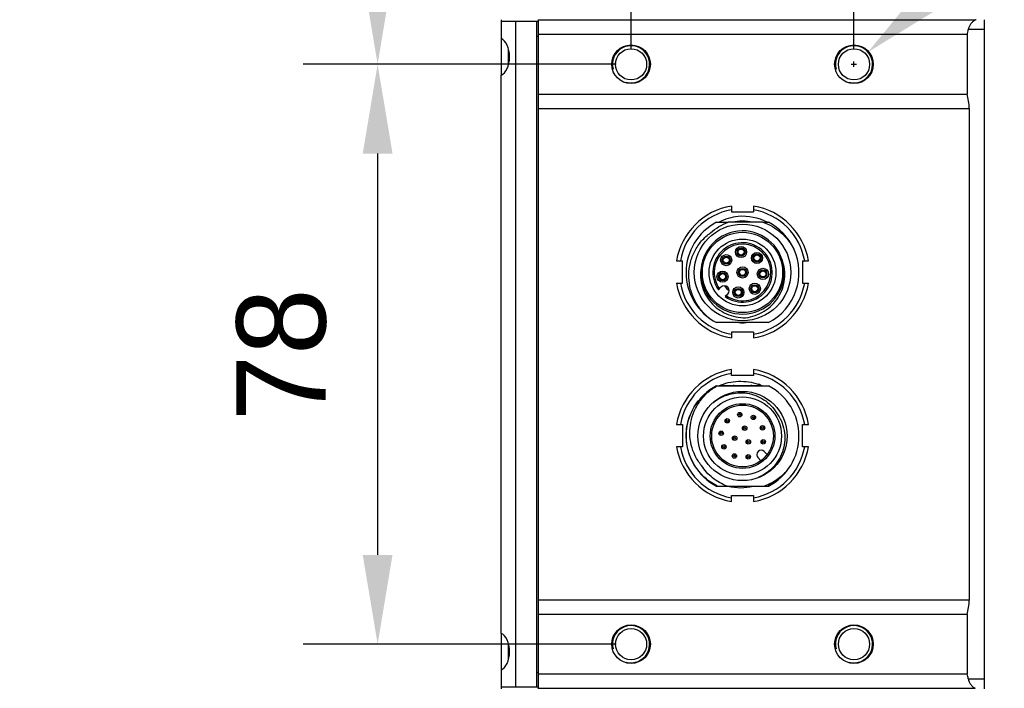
# Model space of a CAD drawing. Header units: millimetres. Extents: x 222 to 446, y -355 to -187.
# Tile 21 of 28: x 344 to 377, y -287 to -265. Entities that reach past the tile are written whole.
import ezdxf

# ---------------------------------------------------------------- set-up
doc = ezdxf.new("R2010")
doc.units = ezdxf.units.MM
doc.header["$LTSCALE"] = 23.1
doc.header["$PDMODE"] = 3
doc.header["$PDSIZE"] = 8
doc.layers.get('0').update_dxf_attribs({"linetype": 'CONTINUOUS'})
doc.layers.get('Defpoints').update_dxf_attribs({"linetype": 'CONTINUOUS'})
doc.layers.add('00_COMPONENTS', color=7, linetype='CONTINUOUS')
doc.layers.add('51__DRAFT_DIMS', color=7, linetype='CONTINUOUS')
doc.styles.get("Standard").update_dxf_attribs({"font": '兰亭黑 GBK.TTF'})
doc.dimstyles.new('DIMSTYLE_2', dxfattribs={"dimtxt": 3, "dimasz": 3, "dimexe": 2.5, "dimexo": 0.5, "dimgap": 0.75, "dimtad": 1, "dimlfac": 4, "dimdsep": 46, "dimtxsty": 'STANDARD', "dimblk": '_FILLED', "dimblk1": '_FILLED', "dimblk2": '_FILLED', "dimcen": 0.09, "dimclrt": 3, "dimazin": 2, "dimtp": 0.3, "dimtm": 0.3, "dimtfac": 1, "dimtofl": 0, "dimtmove": 0, "dimatfit": 3, "dimldrblk": '_FILLED', "dimfxl": 1, "dimtolj": 1, "dimarcsym": 0})
doc.dimstyles.new('DIMSTYLE_4', dxfattribs={"dimtxt": 3, "dimasz": 3, "dimexe": 2.5, "dimexo": 0.5, "dimgap": 0.75, "dimtad": 1, "dimlfac": 4, "dimdsep": 46, "dimtxsty": 'STANDARD', "dimblk": '_FILLED', "dimblk1": '_FILLED', "dimblk2": '_FILLED', "dimcen": 0.09, "dimclrt": 3, "dimazin": 2, "dimtp": 0.2, "dimtm": 0.2, "dimtfac": 1, "dimtofl": 0, "dimtmove": 0, "dimatfit": 3, "dimldrblk": '_FILLED', "dimfxl": 1, "dimtolj": 1, "dimarcsym": 0})
doc.dimstyles.new('DIMSTYLE_5', dxfattribs={"dimtxt": 3, "dimasz": 3, "dimexe": 2.5, "dimexo": 0.5, "dimtad": 1, "dimlfac": 4, "dimdsep": 46, "dimtxsty": 'STANDARD', "dimblk": '_FILLED', "dimblk1": '_FILLED', "dimblk2": '_FILLED', "dimcen": 0.09, "dimclrt": 3, "dimazin": 2, "dimtp": 0.1, "dimtm": 0.1, "dimtfac": 1, "dimtofl": 0, "dimtmove": 0, "dimatfit": 1, "dimldrblk": '_FILLED', "dimfxl": 1, "dimtolj": 1, "dimarcsym": 0})

# ---------------------------------------------------------------- blocks, each defined once
blk = doc.blocks.new('_FILLED')
at = {"color": 0, "linetype": 'ByBlock'}
blk.add_solid([(0, 0), (-1, 0.167), (-1, -0.167)], dxfattribs=at)
blk = doc.blocks.new('*D17')
at = {"layer": '51__DRAFT_DIMS', "color": 0, "lineweight": -2}
for p, q in [((364.288, -266.261), (353.761, -266.261)), ((356.261, -269.261), (356.261, -282.761)), ((364.288, -285.761), (353.761, -285.761))]:
    blk.add_line(p, q, dxfattribs=at)
at = {"layer": 'Defpoints', "color": 0}
for p in [(364.788, -266.261), (356.261, -285.761), (364.788, -285.761)]:
    blk.add_point(p, dxfattribs=at)
at = {"layer": '51__DRAFT_DIMS', "color": 0, "linetype": 'ByBlock', "lineweight": -2, "xscale": 3, "yscale": 3, "zscale": 3}
for p, rotation in [((356.261, -266.261), 90), ((356.261, -285.761), 270)]:
    blk.add_blockref('_FILLED', p, dxfattribs=dict(at, rotation=rotation))
at = {"layer": '51__DRAFT_DIMS', "color": 3, "insert": (351.511, -276.032), "char_height": 3, "attachment_point": 2, "rotation": 90, "line_spacing_factor": 0.9}
blk.add_mtext('\\A1;78', dxfattribs=at)
blk = doc.blocks.new('*D18')
at = {"layer": '51__DRAFT_DIMS', "color": 0, "lineweight": -2}
for p, q in [((364.788, -265.761), (364.788, -231.463)), ((372.288, -265.761), (372.288, -231.463)), ((367.788, -233.963), (369.288, -233.963))]:
    blk.add_line(p, q, dxfattribs=at)
at = {"layer": 'Defpoints', "color": 0}
for p in [(372.288, -233.963), (364.788, -266.261), (372.288, -266.261)]:
    blk.add_point(p, dxfattribs=at)
at = {"layer": '51__DRAFT_DIMS', "color": 0, "linetype": 'ByBlock', "lineweight": -2, "xscale": 3, "yscale": 3, "zscale": 3, "rotation": 180}
blk.add_blockref('_FILLED', (364.788, -233.963), dxfattribs=at)
at = {"layer": '51__DRAFT_DIMS', "color": 0, "linetype": 'ByBlock', "lineweight": -2, "xscale": 3, "yscale": 3, "zscale": 3}
blk.add_blockref('_FILLED', (372.288, -233.963), dxfattribs=at)
at = {"layer": '51__DRAFT_DIMS', "color": 3, "insert": (368.529, -229.213), "char_height": 3, "attachment_point": 2, "line_spacing_factor": 0.9}
blk.add_mtext('\\A1;30', dxfattribs=at)
blk = doc.blocks.new('*D19')
at = {"layer": '51__DRAFT_DIMS', "color": 0, "lineweight": -2}
for p, q in [((361.163, -243.824), (353.761, -243.824)), ((356.261, -246.824), (356.261, -263.261)), ((364.288, -266.261), (353.761, -266.261))]:
    blk.add_line(p, q, dxfattribs=at)
at = {"layer": 'Defpoints', "color": 0}
for p in [(361.663, -243.824), (356.261, -266.261), (364.788, -266.261)]:
    blk.add_point(p, dxfattribs=at)
at = {"layer": '51__DRAFT_DIMS', "color": 0, "linetype": 'ByBlock', "lineweight": -2, "xscale": 3, "yscale": 3, "zscale": 3}
for p, rotation in [((356.261, -243.824), 90), ((356.261, -266.261), 270)]:
    blk.add_blockref('_FILLED', p, dxfattribs=dict(at, rotation=rotation))
at = {"layer": '51__DRAFT_DIMS', "color": 3, "insert": (351.511, -255.125), "char_height": 3, "attachment_point": 2, "rotation": 90, "line_spacing_factor": 0.9}
blk.add_mtext('\\A1;89.75', dxfattribs=at)
blk = doc.blocks.new('*D20')
at = {"layer": '51__DRAFT_DIMS', "color": 0, "lineweight": -2}
for p, q in [((360.413, -244.904), (360.413, -237.313)), ((364.788, -265.761), (364.788, -237.313)), ((357.413, -239.813), (345.012, -239.813)), ((367.788, -239.813), (370.788, -239.813))]:
    blk.add_line(p, q, dxfattribs=at)
at = {"layer": 'Defpoints', "color": 0}
for p in [(364.788, -239.813), (360.413, -245.404), (364.788, -266.261)]:
    blk.add_point(p, dxfattribs=at)
at = {"layer": '51__DRAFT_DIMS', "color": 0, "linetype": 'ByBlock', "lineweight": -2, "xscale": 3, "yscale": 3, "zscale": 3}
blk.add_blockref('_FILLED', (360.413, -239.813), dxfattribs=at)
at = {"layer": '51__DRAFT_DIMS', "color": 0, "linetype": 'ByBlock', "lineweight": -2, "xscale": 3, "yscale": 3, "zscale": 3, "rotation": 180}
blk.add_blockref('_FILLED', (364.788, -239.813), dxfattribs=at)
at = {"layer": '51__DRAFT_DIMS', "color": 3, "insert": (353.663, -235.063), "char_height": 3, "attachment_point": 3, "line_spacing_factor": 0.9}
blk.add_mtext('\\A1;17.5', dxfattribs=at)
blk = doc.blocks.new('*D24')
at = {"layer": '51__DRAFT_DIMS', "color": 0, "lineweight": -2}
for p in [(375.02, -263.879), (400.027, -260.671)]:
    blk.add_line(p, (378.7, -260.671), dxfattribs=at)
at = {"layer": '51__DRAFT_DIMS', "color": 0}
for p, q in [((372.198, -266.261), (372.378, -266.261)), ((372.288, -266.351), (372.288, -266.171))]:
    blk.add_line(p, q, dxfattribs=at)
at = {"layer": 'Defpoints', "color": 0}
for p in [(372.759, -265.851), (371.817, -266.672)]:
    blk.add_point(p, dxfattribs=at)
at = {"layer": '51__DRAFT_DIMS', "color": 0, "linetype": 'ByBlock', "lineweight": -2, "xscale": 3, "yscale": 3, "zscale": 3, "rotation": 221.0860817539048}
blk.add_blockref('_FILLED', (372.759, -265.851), dxfattribs=at)
at = {"layer": '51__DRAFT_DIMS', "color": 3, "insert": (379.325, -256.046), "char_height": 3, "attachment_point": 1, "line_spacing_factor": 0.9}
blk.add_mtext('\\A1;{4-M5{\\fgdt;x}4.8}', dxfattribs=at)

msp = doc.modelspace()

# ---------------------------------------------------------------- linework, layer by layer
at = {"layer": '00_COMPONENTS', "color": 7}
for p, q in [((360.4129, -264.7614), (360.4129, -265.3991)), ((360.4129, -264.8114), (361.6629, -264.8114)), ((360.9129, -287.2114), (360.9129, -264.8114)), ((361.6129, -287.2114), (361.6129, -264.8114)), ((361.6629, -264.7614), (361.6629, -287.2614)), ((376.6629, -264.7614), (376.6629, -287.2614)), ((376.0915, -265.2614), (361.6629, -265.2614)), ((376.0915, -265.2614), (376.0915, -267.2614)), ((360.4129, -265.4013), (360.4129, -266.6216)), ((360.6629, -266.2838), (360.6629, -265.7391)), ((360.4129, -285.3991), (360.4129, -266.6238)), ((361.6629, -267.2614), (376.0915, -267.2614)), ((376.1629, -267.7456), (376.1629, -284.2773)), ((368.1629, -271.0272), (368.1629, -271.2272)), ((368.1629, -271.2272), (368.9129, -271.2272)), ((368.9129, -271.0272), (368.9129, -271.2272)), ((367.6648, -271.5739), (368.0606, -271.5739)), ((369.2254, -271.574), (368.0606, -271.574)), ((368.2576, -271.5614), (368.8182, -271.5614)), ((369.2254, -271.5739), (369.411, -271.5739)), ((368.3945, -272.6131), (368.3577, -272.6131)), ((368.3578, -272.5381), (368.3945, -272.5381)), ((368.5853, -272.5381), (368.6221, -272.5381)), ((368.6221, -272.6131), (368.5853, -272.6131)), ((366.3194, -272.8707), (366.5194, -272.8707)), ((366.5194, -273.6207), (366.5194, -272.8707)), ((367.8934, -272.8852), (367.8566, -272.8852)), ((367.8567, -272.8102), (367.8934, -272.8102)), ((368.0842, -272.8102), (368.121, -272.8102)), ((368.121, -272.8852), (368.0842, -272.8852)), ((368.9286, -272.8128), (368.8918, -272.8128)), ((368.8919, -272.7378), (368.9286, -272.7378)), ((369.1194, -272.7378), (369.1562, -272.7378)), ((369.1562, -272.8128), (369.1194, -272.8128)), ((370.5564, -272.8707), (370.7564, -272.8707)), ((370.5564, -272.8707), (370.5564, -273.6207)), ((368.4425, -273.2989), (368.4057, -273.2989)), ((368.4058, -273.2239), (368.4425, -273.2239)), ((368.6333, -273.2239), (368.6701, -273.2239)), ((368.67, -273.2989), (368.6333, -273.2989)), ((369.0916, -273.2719), (369.1283, -273.2719)), ((369.3191, -273.2719), (369.3559, -273.2719)), ((366.3194, -273.6207), (366.5194, -273.6207)), ((367.77, -273.4419), (367.7332, -273.4419)), ((367.7333, -273.3669), (367.77, -273.3669)), ((367.9608, -273.3669), (367.9976, -273.3669)), ((367.9976, -273.4419), (367.9608, -273.4419)), ((369.1283, -273.3469), (369.0915, -273.3469)), ((369.3559, -273.3469), (369.3191, -273.3469)), ((370.5564, -273.6207), (370.7564, -273.6207)), ((367.7253, -273.8442), (367.8131, -273.7564)), ((368.2628, -273.8964), (368.2996, -273.8964)), ((368.4904, -273.8964), (368.5272, -273.8964)), ((368.8563, -273.848), (368.8194, -273.848)), ((368.8195, -273.773), (368.8563, -273.773)), ((369.047, -273.773), (369.0839, -273.773)), ((369.0838, -273.848), (369.047, -273.848)), ((368.0429, -273.9862), (367.9551, -274.0741)), ((368.2996, -273.9714), (368.2628, -273.9714)), ((368.5271, -273.9714), (368.4904, -273.9714)), ((369.411, -274.9489), (367.6648, -274.9489)), ((368.9129, -275.2642), (368.1629, -275.2642)), ((368.1629, -275.2642), (368.1629, -275.4642)), ((368.9129, -275.2642), (368.9129, -275.4642)), ((368.1629, -276.7272), (368.1629, -276.5272)), ((368.9129, -276.5272), (368.9129, -276.7272)), ((368.9129, -276.7272), (368.1629, -276.7272)), ((367.6648, -277.0739), (369.411, -277.0739)), ((367.7964, -277.0614), (369.1742, -277.0614)), ((366.3194, -278.3707), (366.5194, -278.3707)), ((366.5194, -278.3707), (366.5194, -279.1207)), ((370.5564, -278.3707), (370.7564, -278.3707)), ((370.5564, -279.1207), (370.5564, -278.3707)), ((366.5194, -279.1207), (366.3194, -279.1207)), ((370.7564, -279.1207), (370.5564, -279.1207)), ((369.1577, -279.5934), (369.0594, -279.4951)), ((369.2715, -279.2829), (369.3699, -279.3813)), ((369.0643, -280.166), (369.0621, -280.1601)), ((369.9917, -279.973), (369.9975, -279.9779)), ((367.6648, -280.4489), (369.411, -280.4489)), ((368.1629, -280.7642), (368.9129, -280.7642)), ((368.1629, -280.9642), (368.1629, -280.7642)), ((368.9129, -280.7642), (368.9129, -280.9642)), ((376.0915, -284.7614), (361.6629, -284.7614)), ((376.0915, -284.7614), (376.0915, -286.7614)), ((360.4129, -285.4013), (360.4129, -286.6216)), ((360.6629, -286.2838), (360.6629, -285.7391)), ((360.4129, -286.6238), (360.4129, -287.2614)), ((361.6629, -286.7614), (376.0915, -286.7614)), ((361.6629, -287.2114), (360.4129, -287.2114))]:
    msp.add_line(p, q, dxfattribs=at)
at = {"layer": '00_COMPONENTS', "color": 4}
for p, q in [((376.3624, -264.7773), (361.6629, -264.7773)), ((361.6129, -265.3114), (361.6629, -265.3114)), ((376.6629, -265.0934), (376.1336, -265.0934)), ((360.6879, -266.1634), (360.6879, -265.8595)), ((361.6629, -267.7456), (376.1629, -267.7456)), ((368.5379, -274.9532), (368.5379, -274.9489)), ((369.0725, -277.0222), (369.0565, -277.0739)), ((376.1629, -284.2773), (361.6629, -284.2773)), ((360.6879, -286.1634), (360.6879, -285.8595)), ((361.6629, -286.7114), (361.6129, -286.7114)), ((376.1336, -286.9295), (376.6629, -286.9295)), ((361.6629, -287.2456), (376.3624, -287.2456))]:
    msp.add_line(p, q, dxfattribs=at)
at = {"layer": '00_COMPONENTS', "color": 7}
for centre, radius in [((364.7879, -266.2614), 0.65), ((372.2879, -266.2614), 0.65), ((364.7879, -266.2614), 0.525), ((372.2879, -266.2614), 0.525), ((368.5379, -273.2614), 1.625), ((368.5379, -273.2614), 1.35), ((368.5379, -273.2614), 1.125), ((368.4899, -272.5756), 0.1875), ((368.4899, -272.5756), 0.1375), ((368.4899, -272.5756), 0.1025), ((369.024, -272.7753), 0.1875), ((369.024, -272.7753), 0.1375), ((367.9888, -272.8477), 0.1875), ((367.9888, -272.8477), 0.1375), ((367.9888, -272.8477), 0.1025), ((369.024, -272.7753), 0.1025), ((367.8654, -273.4044), 0.1875), ((367.8654, -273.4044), 0.1375), ((367.8654, -273.4044), 0.1025), ((368.5379, -273.2614), 0.1875), ((368.5379, -273.2614), 0.1375), ((368.5379, -273.2614), 0.1025), ((369.2237, -273.3094), 0.1875), ((369.2237, -273.3094), 0.1375), ((369.2237, -273.3094), 0.1025), ((368.9516, -273.8105), 0.1875), ((368.395, -273.9339), 0.1875), ((368.395, -273.9339), 0.1375), ((368.395, -273.9339), 0.1025), ((368.9516, -273.8105), 0.1375), ((368.9516, -273.8105), 0.1025), ((368.5379, -278.7614), 1.5), ((368.5379, -278.7614), 1.3125), ((368.5379, -278.7614), 1.0875), ((368.5379, -278.7614), 1.0375), ((368.0252, -278.2488), 0.075), ((368.0252, -278.2488), 0.0317), ((368.4448, -278.0424), 0.075), ((368.4448, -278.0424), 0.0317), ((368.9031, -278.1352), 0.075), ((368.9031, -278.1352), 0.0317), ((367.8189, -278.6684), 0.075), ((368.6091, -278.4958), 0.075), ((368.6091, -278.4958), 0.0317), ((369.2095, -278.4884), 0.075), ((369.2095, -278.4884), 0.0317), ((367.8189, -278.6684), 0.0317), ((368.2723, -278.8326), 0.075), ((368.2723, -278.8326), 0.0317), ((368.7324, -278.9559), 0.075), ((368.7324, -278.9559), 0.0317), ((369.2365, -278.9552), 0.075), ((369.2365, -278.9552), 0.0317), ((367.9116, -279.1267), 0.075), ((367.9116, -279.1267), 0.0317), ((368.2648, -279.4331), 0.075), ((368.2648, -279.4331), 0.0317), ((368.7316, -279.4601), 0.075), ((368.7316, -279.4601), 0.0317), ((364.7879, -285.7614), 0.65), ((372.2879, -285.7614), 0.65), ((364.7879, -285.7614), 0.525), ((372.2879, -285.7614), 0.525)]:
    msp.add_circle(centre, radius, dxfattribs=at)
at = {"layer": '00_COMPONENTS', "color": 4}
for centre in [(364.7879, -266.2614), (372.2879, -266.2614), (364.7879, -285.7614), (372.2879, -285.7614)]:
    msp.add_arc(centre, 0.625, 255, 195, dxfattribs=at)
at = {"layer": '00_COMPONENTS', "color": 7}
for centre, radius, start, end in [((368.5379, -273.2457), 2.25, 99.59401, 170.40591), ((368.5379, -273.2457), 2.125, 100.16419, 169.83573), ((368.5379, -273.2457), 2.25, 9.59411, 80.40589), ((368.5379, -273.2457), 2.125, 10.16429, 79.83572), ((368.5379, -273.2614), 1.9, 117.35733, 242.64267), ((368.5379, -273.2457), 1.7075, 78.25688, 101.74312), ((368.5379, -273.2468), 1.8739, 63.21197, 94.58082), ((368.5379, -273.2614), 1.9, 25.06638, 62.64267), ((368.5379, -273.2614), 1.4, 17.86737, 17.8407), ((368.5379, -273.2614), 1, 234.35204, 215.64796), ((368.5379, -273.2614), 0.95, 234.84903, 215.15097), ((368.5379, -273.2614), 1.9, 297.35733, 24.86201), ((368.5379, -273.2457), 2.25, 189.59382, 260.40594), ((368.5379, -273.2457), 2.125, 190.16403, 259.83573), ((368.5379, -273.2457), 2.25, 279.59429, 350.40586), ((368.5379, -273.2457), 2.125, 280.16445, 349.83571), ((367.928, -273.8713), 0.1625, 315, 135), ((368.5379, -273.2614), 0.7568, 216.23906, 233.76094), ((368.5379, -273.2457), 1.7075, 265.951, 274.049), ((368.5379, -278.7457), 2.25, 99.594, 170.40591), ((368.5379, -278.7457), 2.25, 9.59411, 80.40589), ((368.5379, -278.7457), 2.125, 100.16419, 169.83573), ((368.5379, -278.7457), 2.125, 10.16429, 79.83572), ((368.5379, -278.7614), 1.9, 117.35733, 242.64267), ((368.5379, -278.7457), 1.7075, 99.44722, 101.74312), ((368.5379, -278.7457), 1.7075, 78.25688, 80.55279), ((368.4723, -278.7297), 1.8099, 66.18319, 70.63378), ((368.5379, -278.7614), 1.9, 297.35733, 62.64267), ((368.5581, -278.74), 1.3569, 32.60247, 34.20855), ((368.5379, -278.7457), 2.25, 189.59382, 260.40594), ((368.5379, -278.7457), 2.125, 190.16403, 259.83573), ((368.5379, -278.7457), 2.25, 279.59429, 350.40586), ((368.5379, -278.7457), 2.125, 280.16445, 349.83571), ((369.1655, -279.389), 0.15, 45, 225), ((368.5308, -278.7732), 1.8721, 242.67607, 243.52508), ((368.5379, -278.7457), 1.7075, 265.951, 274.049), ((368.5664, -278.7977), 1.8438, 296.41631, 297.08562)]:
    msp.add_arc(centre, radius, start, end, dxfattribs=at)
for centre, major_axis, ratio, start_param, end_param in [((376.5948, -265.0934), (0.4319, 0), 0.8682431, 2.0545328, 2.138897), ((375.5915, -264.7773), (0, 1), 0.5714286, -2.0761568, -1.8924087), ((360.3415, -266.0114), (0, 0.625), 0.5714286, 3.3429506, 6.0818274), ((375.5915, -267.7456), (0, 1), 0.5714286, -1.5707963, -1.0654358), ((375.5915, -284.2773), (0, 1), 0.5714286, -2.0761568, -1.5707963), ((360.3415, -286.0114), (0, 0.625), 0.5714286, 3.3429506, 6.0818274), ((375.5915, -287.2456), (0, 1), 0.5714286, -1.249184, -1.0654358)]:
    msp.add_ellipse(centre, major_axis=major_axis, ratio=ratio, start_param=start_param, end_param=end_param, dxfattribs=at)
for points, knots in [([(376.3624, -264.7773), (376.3328, -264.7938), (376.277, -264.8334), (376.2089, -264.9094), (376.1594, -264.9973), (376.1397, -265.0612), (376.1336, -265.0934)], [0, 0, 0, 0, 0.2530878, 0.5055298, 0.7555154, 1, 1, 1, 1]), ([(367.4652, -271.9268), (367.5509, -271.8488), (367.739, -271.71), (367.9511, -271.612), (368.0606, -271.574)], [0, 0, 0, 0, 0.5000059, 1, 1, 1, 1]), ([(368.3882, -271.3788), (368.277, -271.3919), (368.0565, -271.4378), (367.8477, -271.5225), (367.7482, -271.5739)], [0, 0, 0, 0, 0.5000021, 1, 1, 1, 1]), ([(369.2254, -271.574), (369.3354, -271.6117), (369.5487, -271.7087), (369.8348, -271.9119), (370.0783, -272.1644), (370.2071, -272.36), (370.2618, -272.4626)], [0, 0, 0, 0, 0.2500012, 0.4999872, 0.7499851, 1, 1, 1, 1]), ([(367.387, -274.7732), (367.2833, -274.6846), (367.0944, -274.4843), (366.8836, -274.1299), (366.7539, -273.7383), (366.7145, -273.3274), (366.771, -272.9185), (366.9187, -272.5331), (367.1499, -272.1914), (367.3539, -272.0056), (367.4652, -271.9268)], [0, 0, 0, 0, 0.1250186, 0.2500353, 0.3750484, 0.5000529, 0.6250508, 0.7500455, 0.8750309, 1, 1, 1, 1]), ([(368.6421, -274.7826), (368.7519, -274.77), (368.9695, -274.7213), (369.2711, -274.5779), (369.5337, -274.3716), (369.7447, -274.1125), (369.8904, -273.8118), (369.9656, -273.4861), (369.9627, -273.152), (369.909, -272.9353), (369.8701, -272.832)], [0, 0, 0, 0, 0.1250242, 0.250031, 0.3750449, 0.5000428, 0.6250405, 0.7500366, 0.8750149, 1, 1, 1, 1]), ([(367.1591, -273.0193), (367.1348, -273.1269), (367.112, -273.3488), (367.1563, -273.6796), (367.2739, -273.992), (367.4592, -274.2697), (367.7034, -274.4974), (367.9921, -274.6647), (368.3099, -274.7657), (368.5318, -274.785), (368.6421, -274.7826)], [0, 0, 0, 0, 0.124977, 0.2499644, 0.3749615, 0.4999622, 0.624962, 0.7499728, 0.8749845, 1, 1, 1, 1]), ([(367.7361, -277.0738), (367.8405, -277.0282), (368.0582, -276.9558), (368.399, -276.9107), (368.7422, -276.9296), (368.965, -276.9845), (369.0725, -277.0222)], [0, 0, 0, 0, 0.2500112, 0.5000082, 0.7500131, 1, 1, 1, 1]), ([(367.1584, -279.7548), (367.0764, -279.6552), (366.9347, -279.4365), (366.801, -279.0701), (366.7508, -278.6832), (366.7857, -278.2947), (366.903, -277.9228), (367.0962, -277.584), (367.3559, -277.2934), (367.5656, -277.1393), (367.6769, -277.0739)], [0, 0, 0, 0, 0.1249745, 0.2499629, 0.3749524, 0.4999526, 0.6249532, 0.7499656, 0.8749783, 1, 1, 1, 1]), ([(366.6451, -278.7614), (366.6438, -278.5508), (366.7134, -278.1262), (366.9182, -277.7478), (367.0482, -277.5821)], [0, 0, 0, 0, 0.500003, 1, 1, 1, 1]), ([(367.5392, -277.6423), (367.6182, -277.5776), (367.7899, -277.4639), (368.0768, -277.3506), (368.3809, -277.2981), (368.6894, -277.3106), (368.9878, -277.3898), (369.2623, -277.531), (369.5005, -277.7272), (369.6271, -277.89), (369.6803, -277.9771)], [0, 0, 0, 0, 0.1250139, 0.2500235, 0.3750335, 0.5000345, 0.6250332, 0.7500314, 0.875018, 1, 1, 1, 1]), ([(369.6803, -277.9771), (369.7456, -278.0639), (369.8559, -278.2539), (369.95, -278.5687), (369.971, -278.8968), (369.9169, -279.2211), (369.7896, -279.5243), (369.5981, -279.7913), (369.3536, -280.0106), (369.1621, -280.1176), (369.0621, -280.1601)], [0, 0, 0, 0, 0.124977, 0.2499624, 0.3749597, 0.4999593, 0.6249595, 0.7499699, 0.8749845, 1, 1, 1, 1]), ([(367.6714, -280.4364), (367.519, -280.3576), (367.2341, -280.1576), (366.9046, -279.7543), (366.6949, -279.2776), (366.6461, -278.933), (366.6451, -278.7614)], [0, 0, 0, 0, 0.2500153, 0.5000145, 0.7499942, 1, 1, 1, 1]), ([(369.8401, -279.5059), (369.754, -279.6539), (369.5287, -279.9217), (369.2267, -280.0988), (369.0663, -280.1585)], [0, 0, 0, 0, 0.5000006, 1, 1, 1, 1]), ([(368.021, -280.4489), (367.8457, -280.3837), (367.514, -280.1961), (367.2588, -279.9125), (367.1584, -279.7548)], [0, 0, 0, 0, 0.5000468, 1, 1, 1, 1]), ([(369.9917, -279.973), (369.8926, -280.0785), (369.6692, -280.2673), (369.4081, -280.3991), (369.2722, -280.4489)], [0, 0, 0, 0, 0.4999979, 1, 1, 1, 1]), ([(369.9918, -279.9731), (369.911, -280.069), (369.7299, -280.2451), (369.5176, -280.3821), (369.4059, -280.4392)], [0, 0, 0, 0, 0.4999859, 1, 1, 1, 1]), ([(368.0495, -280.4489), (368.1868, -280.4827), (368.4705, -280.5166), (368.7543, -280.4829), (368.8916, -280.4489)], [0, 0, 0, 0, 0.5000119, 1, 1, 1, 1]), ([(376.1336, -286.9295), (376.1397, -286.9617), (376.1594, -287.0256), (376.2089, -287.1135), (376.277, -287.1895), (376.3328, -287.2291), (376.3624, -287.2456)], [0, 0, 0, 0, 0.2444846, 0.4944702, 0.7469122, 1, 1, 1, 1])]:
    msp.add_open_spline(points, degree=3, knots=knots, dxfattribs=at)
at = {"layer": '51__DRAFT_DIMS', "color": 4}
msp.add_arc((372.2879, -266.2614), 0.625, 8.48404, 90, dxfattribs=at)

# ---------------------------------------------------------------- texts
at = {"layer": '51__DRAFT_DIMS', "color": 3, "insert": (321.09, -285.4824), "char_height": 3, "attachment_point": 1, "line_spacing_factor": 0.9}
msp.add_mtext('\\A1;3-%%c4.4\\PThrough Hole', dxfattribs=at)

# ---------------------------------------------------------------- dimensions: what is measured, and where the dimension line sits
at = {"layer": '51__DRAFT_DIMS', "color": 4}
for base, p1, p2, picture, middle in [((372.2879, -233.9631), (364.7879, -266.2614), (372.2879, -266.2614), '*D18', (368.5291, -233.9631)), ((364.7879, -239.8126), (360.4129, -245.4036), (364.7879, -266.2614), '*D20', (349.7126, -239.8126))]:
    dim = msp.add_linear_dim(base=base, p1=p1, p2=p2, dimstyle='DIMSTYLE_4', dxfattribs=at)
    dim.commit()
    dim.dimension.update_dxf_attribs({"geometry": picture, "text_midpoint": middle, "dimtype": 160})
for base, p1, p2, picture, middle in [((356.2609, -266.2614), (361.6629, -243.8239), (364.7879, -266.2614), '*D19', (356.2609, -255.1247)), ((356.2609, -285.7614), (364.7879, -266.2614), (364.7879, -285.7614), '*D17', (356.2609, -276.032))]:
    dim = msp.add_linear_dim(base=base, p1=p1, p2=p2, angle=270, dimstyle='DIMSTYLE_2', dxfattribs=at)
    dim.commit()
    dim.dimension.update_dxf_attribs({"geometry": picture, "text_midpoint": middle, "dimtype": 160})
dim = msp.add_diameter_dim_2p(p1=(371.8168, -266.6722), p2=(372.759, -265.8507), text='{4-M5{\\fgdt;x}4.8}', dimstyle='DIMSTYLE_5', override={"dimtih": 1, "dimtoh": 1, "dimpost": '<>'}, dxfattribs=at)
dim.commit()
dim.dimension.update_dxf_attribs({"geometry": '*D24', "text_midpoint": (389.6756, -260.6709), "dimtype": 163})

doc.saveas('drawing.dxf')
